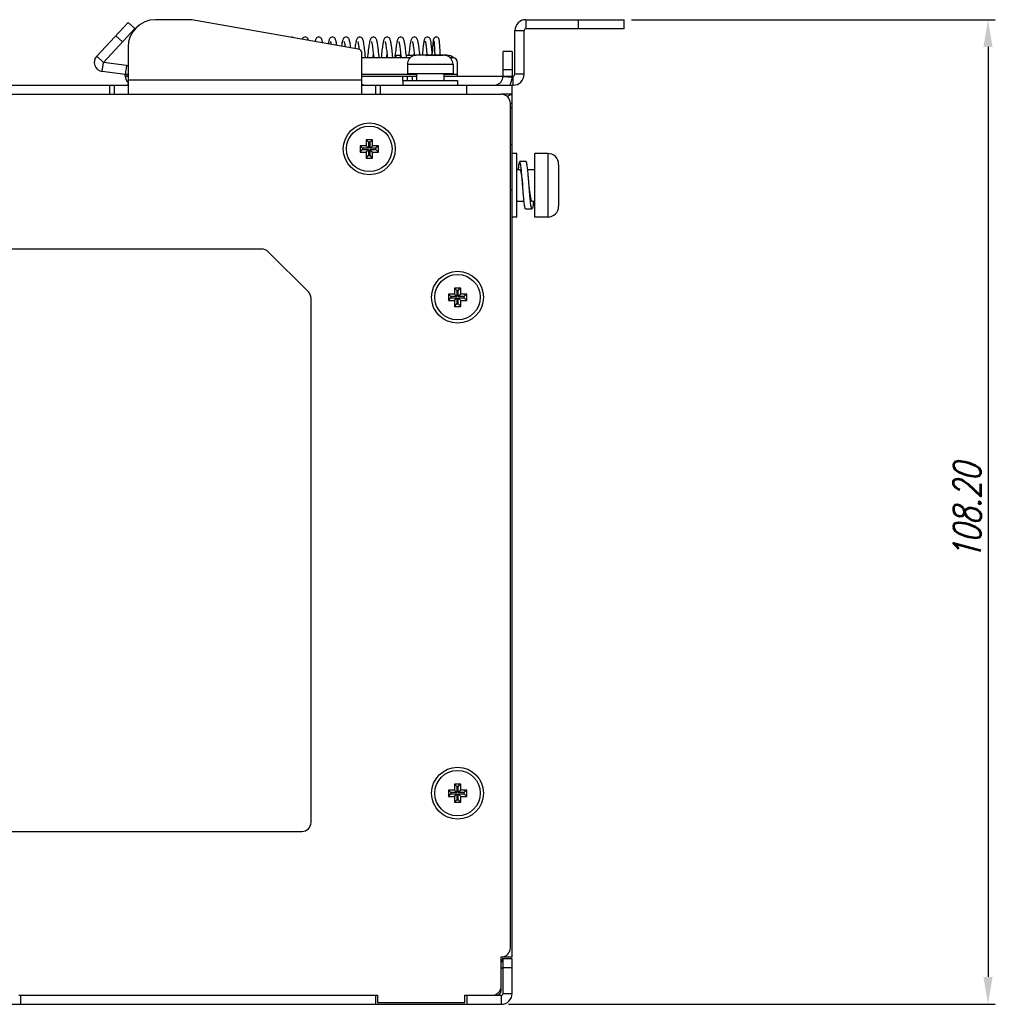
# Model space of a CAD drawing. Extents: x 758 to 1649, y -76 to 554.
# Tile 9 of 20: x 1166 to 1273, y 298 to 406. Entities that reach past the tile are written whole.
import ezdxf

# ---------------------------------------------------------------- set-up
doc = ezdxf.new("R2010")
doc.units = 0
doc.header["$LTSCALE"] = 2
doc.header["$MEASUREMENT"] = 0
doc.header["$PDMODE"] = 3
doc.layers.get('Defpoints').update_dxf_attribs({"linetype": 'CONTINUOUS'})
for name, color, linetype in [('3100320300-SDXF_CONTINUO66', 7, 'CONTINUOUS'), ('3105460500_DXF_CONTINUOU60', 7, 'CONTINUOUS'), ('3991140100_PDXF_CONTINUO48', 7, 'CONTINUOUS'), ('3991140200_BDXF_CONTINUO51', 7, 'CONTINUOUS'), ('3991140300_CDXF_CONTINUO47', 7, 'CONTINUOUS'), ('BACK_PLATE_2DXF_CONTINUO65', 7, 'CONTINUOUS'), ('FORM', 7, 'CONTINUOUS'), ('SCREW_M4_DXF_CONTINUOUS_54', 7, 'CONTINUOUS'), ('SNAP_DXF_CONTINUOUS_LINE', 7, 'CONTINUOUS'), ('SPRING_DXF_CONTINUOUS_LINE', 7, 'CONTINUOUS')]:
    doc.layers.add(name, color=color, linetype=linetype)
doc.styles.get("Standard").update_dxf_attribs({"font": 'txt.shx', "width": 0.75, "oblique": 15})
doc.dimstyles.get("Standard").update_dxf_attribs({"dimtxt": 0.18, "dimasz": 0.18, "dimexe": 0.18, "dimexo": 0.0625, "dimgap": 0.09, "dimtad": 0, "dimtih": 1, "dimtoh": 1, "dimdec": 4, "dimzin": 0, "dimdsep": 46, "dimtxsty": 'Standard', "dimcen": 0.09, "dimadec": 0, "dimazin": 0, "dimtfac": 1, "dimtdec": 4, "dimtofl": 0, "dimtmove": 0, "dimatfit": 3, "dimfxl": 0, "dimtolj": 1, "dimtzin": 0, "dimarcsym": 0})

# ---------------------------------------------------------------- blocks, each defined once
blk = doc.blocks.new('*D4')
at = {"layer": 'Defpoints', "color": 0}
for p in [(1232.16, 406.45), (1218.66, 298.25), (1272.13, 298.25)]:
    blk.add_point(p, dxfattribs=at)
at = {"layer": 'FORM', "color": 0, "lineweight": -2}
for p, q in [((1232.96, 406.45), (1272.93, 406.45)), ((1272.13, 403.45), (1272.13, 301.25)), ((1219.46, 298.25), (1272.93, 298.25))]:
    blk.add_line(p, q, dxfattribs=at)
at = {"layer": 'FORM', "color": 0}
for points in [[(1271.63, 403.45), (1272.63, 403.45), (1272.13, 406.45)], [(1271.63, 301.25), (1272.63, 301.25), (1272.13, 298.25)]]:
    blk.add_solid(points, dxfattribs=at)
at = {"layer": 'FORM', "color": 0, "insert": (1269.83, 352.35), "char_height": 3, "attachment_point": 5, "rotation": 90}
blk.add_mtext('\\A1;108.20', dxfattribs=at)

msp = doc.modelspace()

# ---------------------------------------------------------------- linework, layer by layer
at = {"layer": '3100320300-SDXF_CONTINUO66', "color": 7, "linetype": 'Continuous'}
for p, q in [((1209.276, 402.535), (1209.253, 402.532)), ((1209.276, 402.535), (1209.276, 402.535)), ((1210.37, 402.548), (1209.444, 402.548)), ((1210.37, 402.548), (1209.444, 402.548)), ((1210.485, 402.503), (1210.46, 402.506)), ((1210.654, 402.505), (1210.55, 402.501)), ((1210.96, 402.508), (1210.861, 402.509)), ((1211.157, 402.501), (1211.069, 402.505)), ((1212.279, 402.548), (1211.352, 402.548)), ((1211.352, 402.548), (1212.279, 402.548)), ((1212.447, 402.535), (1212.447, 402.535)), ((1212.557, 402.515), (1212.53, 402.52)), ((1212.591, 402.507), (1212.553, 402.516)), ((1212.603, 402.505), (1212.589, 402.508)), ((1212.613, 402.503), (1212.602, 402.505)), ((1208.361, 401.548), (1208.361, 400.548)), ((1208.361, 401.548), (1213.361, 401.548)), ((1209.067, 402.496), (1209.067, 402.503)), ((1210.515, 402.501), (1210.484, 402.503)), ((1210.55, 402.501), (1210.515, 402.501)), ((1210.566, 402.501), (1210.55, 402.501)), ((1210.565, 402.496), (1210.566, 402.501)), ((1211.157, 402.496), (1211.157, 402.501)), ((1211.175, 402.501), (1211.157, 402.501)), ((1211.21, 402.501), (1211.174, 402.501)), ((1211.241, 402.503), (1211.21, 402.501)), ((1212.625, 402.501), (1212.626, 402.5)), ((1212.655, 402.496), (1212.655, 402.503)), ((1213.361, 401.548), (1213.361, 400.548)), ((1208.361, 400.548), (1213.361, 400.548)), ((1209.361, 400.548), (1209.361, 399.748)), ((1212.361, 400.548), (1212.361, 399.748)), ((1207.861, 399.748), (1207.861, 399.248)), ((1207.861, 399.748), (1213.861, 399.748)), ((1213.861, 399.748), (1213.861, 399.248))]:
    msp.add_line(p, q, dxfattribs=at)
for points in [[(1209.131, 402.507), (1209.117, 402.504), (1209.106, 402.502), (1209.099, 402.501), (1209.097, 402.5)], [(1209.276, 402.535), (1209.245, 402.53), (1209.218, 402.525), (1209.193, 402.52), (1209.17, 402.515), (1209.131, 402.507)], [(1209.444, 402.548), (1209.394, 402.547), (1209.326, 402.542), (1209.276, 402.535)], [(1210.46, 402.506), (1210.442, 402.51), (1210.432, 402.513), (1210.43, 402.514)], [(1210.861, 402.509), (1210.764, 402.508), (1210.654, 402.505)], [(1211.157, 402.501), (1211.07, 402.505), (1210.959, 402.508)], [(1211.282, 402.511), (1211.265, 402.507), (1211.241, 402.503)], [(1211.291, 402.513), (1211.293, 402.514), (1211.292, 402.513), (1211.282, 402.511)], [(1212.447, 402.535), (1212.398, 402.542), (1212.33, 402.547), (1212.279, 402.548)], [(1212.538, 402.519), (1212.517, 402.523), (1212.495, 402.527), (1212.472, 402.531), (1212.447, 402.535)], [(1212.53, 402.52), (1212.505, 402.525), (1212.477, 402.53), (1212.475, 402.531)], [(1212.626, 402.5), (1212.621, 402.501), (1212.613, 402.503)]]:
    msp.add_lwpolyline(points, dxfattribs=at)
for centre, radius, start, end in [((1209.097, 402.409), 0.1, 76.61004, 107.09561), ((1209.443, 401.464), 1.085, 96.04289, 98.8682), ((1209.444, 401.46), 1.088, 92.82135, 96.04374), ((1209.444, 401.454), 1.094, 89.99936, 92.82284), ((1210.37, 402.448), 0.1, 38.04501, 90), ((1210.492, 402.798), 0.3, 257.2836, 257.73058), ((1210.857, 397.025), 5.479, 89.95742, 93.05486), ((1210.865, 397.027), 5.477, 86.94466, 90.04308), ((1211.352, 402.448), 0.1, 90, 141.93663), ((1211.35, 402.436), 0.099, 127.28441, 130.57327), ((1211.351, 402.435), 0.101, 87.10657, 127.23926), ((1212.279, 401.454), 1.094, 87.13514, 90.00066), ((1212.279, 401.458), 1.09, 83.91746, 87.13428), ((1212.279, 401.464), 1.085, 81.13178, 83.91604), ((1212.626, 402.409), 0.1, 72.90439, 103.39074), ((1209.361, 401.548), 1, 107.26001, 180), ((1209.099, 402.401), 0.101, 91.22681, 108.27391), ((1209.099, 402.402), 0.0992, 88.82496, 91.21728), ((1212.624, 402.402), 0.0992, 89.45866, 91.18352), ((1212.624, 402.401), 0.101, 71.72235, 89.4422), ((1212.361, 401.548), 1, 0, 72.73999)]:
    msp.add_arc(centre, radius, start, end, dxfattribs=at)
for points, start_tangent, end_tangent in [([(1209.276, 402.535), (1209.227, 402.527), (1209.182, 402.518), (1209.142, 402.509), (1209.11, 402.502)], (-0.9880643, -0.1540422), (-0.9767073, -0.214576)), ([(1210.426, 402.505), (1210.394, 402.515), (1210.373, 402.525), (1210.367, 402.535)], (-0.9754687, 0.2201383), (0.0833735, 0.9965184)), ([(1210.367, 402.535), (1210.368, 402.543), (1210.369, 402.547), (1210.37, 402.548)], (0.0814027, 0.9966813), (1, 0.0000114)), ([(1210.367, 402.535), (1210.404, 402.53), (1210.437, 402.511)], (0.9987736, 0.0495097), (0.7595162, -0.6504883)), ([(1210.565, 402.496), (1210.515, 402.496), (1210.467, 402.499), (1210.428, 402.505)], (-0.9985213, -0.0543627), (-0.9771563, 0.212522)), ([(1211.356, 402.535), (1211.351, 402.527), (1211.336, 402.518), (1211.312, 402.509), (1211.28, 402.502)], (0.0818593, -0.9966439), (-0.9859773, -0.1668793)), ([(1211.352, 402.548), (1211.354, 402.547), (1211.355, 402.543), (1211.356, 402.535)], (1, -0.0000121), (0.0814024, -0.9966813)), ([(1212.624, 402.5), (1212.598, 402.505), (1212.555, 402.515), (1212.504, 402.525), (1212.447, 402.535)], (-0.9831917, 0.1825765), (-0.9880885, 0.1538866)), ([(1209.11, 402.502), (1209.087, 402.497), (1209.072, 402.495), (1209.067, 402.496)], (-0.9767073, -0.214576), (-0.0080798, 0.9999674)), ([(1211.28, 402.502), (1211.242, 402.497), (1211.201, 402.495), (1211.157, 402.496)], (-0.9859773, -0.1668793), (-0.9985208, 0.0543708)), ([(1212.655, 402.496), (1212.649, 402.496), (1212.629, 402.499), (1212.624, 402.5)], (-0.0079163, -0.9999687), (-0.9831917, 0.1825765))]:
    msp.add_spline(points, degree=3, dxfattribs=dict(at, start_tangent=start_tangent, end_tangent=end_tangent))
at = {"layer": '3105460500_DXF_CONTINUOU60', "color": 7, "linetype": 'Continuous'}
for p, q in [((1204.511, 393.248), (1203.811, 393.248)), ((1203.811, 393.248), (1203.811, 392.598)), ((1203.811, 393.248), (1204.079, 392.98)), ((1204.243, 392.98), (1204.079, 392.98)), ((1204.079, 392.98), (1204.079, 392.33)), ((1204.511, 393.248), (1204.243, 392.98)), ((1204.243, 392.33), (1204.243, 392.98)), ((1204.511, 392.598), (1204.511, 393.248)), ((1203.811, 392.598), (1203.161, 392.598)), ((1203.161, 392.598), (1203.161, 391.898)), ((1203.161, 392.598), (1203.429, 392.33)), ((1203.161, 391.898), (1203.429, 392.166)), ((1203.161, 391.898), (1203.811, 391.898)), ((1204.079, 392.33), (1203.429, 392.33)), ((1203.429, 392.33), (1203.429, 392.166)), ((1203.429, 392.166), (1204.079, 392.166)), ((1203.811, 392.598), (1204.079, 392.33)), ((1203.811, 391.898), (1204.079, 392.166)), ((1203.811, 391.898), (1203.811, 391.248)), ((1204.079, 392.166), (1204.079, 391.516)), ((1204.511, 392.598), (1204.243, 392.33)), ((1204.893, 392.33), (1204.243, 392.33)), ((1204.243, 392.166), (1204.893, 392.166)), ((1204.243, 391.516), (1204.243, 392.166)), ((1204.511, 391.898), (1204.243, 392.166)), ((1205.161, 392.598), (1204.511, 392.598)), ((1204.511, 391.898), (1205.161, 391.898)), ((1204.511, 391.248), (1204.511, 391.898)), ((1205.161, 392.598), (1204.893, 392.33)), ((1204.893, 392.166), (1204.893, 392.33)), ((1205.161, 391.898), (1204.893, 392.166)), ((1205.161, 391.898), (1205.161, 392.598)), ((1203.811, 391.248), (1204.079, 391.516)), ((1203.811, 391.248), (1204.511, 391.248)), ((1204.079, 391.516), (1204.243, 391.516)), ((1204.511, 391.248), (1204.243, 391.516)), ((1214.211, 376.948), (1213.511, 376.948)), ((1213.511, 376.948), (1213.511, 376.298)), ((1213.511, 376.948), (1213.779, 376.68)), ((1213.943, 376.68), (1213.779, 376.68)), ((1213.779, 376.68), (1213.779, 376.03)), ((1214.211, 376.948), (1213.943, 376.68)), ((1213.943, 376.03), (1213.943, 376.68)), ((1214.211, 376.298), (1214.211, 376.948)), ((1213.511, 376.298), (1212.861, 376.298)), ((1212.861, 376.298), (1212.861, 375.598)), ((1212.861, 376.298), (1213.129, 376.03)), ((1212.861, 375.598), (1213.129, 375.866)), ((1212.861, 375.598), (1213.511, 375.598)), ((1213.779, 376.03), (1213.129, 376.03)), ((1213.129, 376.03), (1213.129, 375.866)), ((1213.129, 375.866), (1213.779, 375.866)), ((1213.511, 376.298), (1213.779, 376.03)), ((1213.511, 375.598), (1213.779, 375.866)), ((1213.511, 375.598), (1213.511, 374.948)), ((1213.779, 375.866), (1213.779, 375.216)), ((1214.211, 376.298), (1213.943, 376.03)), ((1214.593, 376.03), (1213.943, 376.03)), ((1213.943, 375.866), (1214.593, 375.866)), ((1213.943, 375.216), (1213.943, 375.866)), ((1214.211, 375.598), (1213.943, 375.866)), ((1214.861, 376.298), (1214.211, 376.298)), ((1214.211, 375.598), (1214.861, 375.598)), ((1214.211, 374.948), (1214.211, 375.598)), ((1214.861, 376.298), (1214.593, 376.03)), ((1214.593, 375.866), (1214.593, 376.03)), ((1214.861, 375.598), (1214.593, 375.866)), ((1214.861, 375.598), (1214.861, 376.298)), ((1213.511, 374.948), (1213.779, 375.216)), ((1213.511, 374.948), (1214.211, 374.948)), ((1213.779, 375.216), (1213.943, 375.216)), ((1214.211, 374.948), (1213.943, 375.216)), ((1214.211, 322.448), (1213.511, 322.448)), ((1213.511, 322.448), (1213.779, 322.18)), ((1213.511, 322.448), (1213.511, 321.798)), ((1214.211, 322.448), (1213.943, 322.18)), ((1214.211, 321.798), (1214.211, 322.448)), ((1213.511, 321.798), (1212.861, 321.798)), ((1212.861, 321.798), (1213.129, 321.53)), ((1212.861, 321.798), (1212.861, 321.098)), ((1212.861, 321.098), (1213.129, 321.366)), ((1213.779, 321.53), (1213.129, 321.53)), ((1213.129, 321.53), (1213.129, 321.366)), ((1213.129, 321.366), (1213.779, 321.366)), ((1213.511, 321.798), (1213.779, 321.53)), ((1213.511, 321.098), (1213.779, 321.366)), ((1213.943, 322.18), (1213.779, 322.18)), ((1213.779, 322.18), (1213.779, 321.53)), ((1213.779, 321.366), (1213.779, 320.716)), ((1213.943, 321.53), (1213.943, 322.18)), ((1214.211, 321.798), (1213.943, 321.53)), ((1214.593, 321.53), (1213.943, 321.53)), ((1213.943, 321.366), (1214.593, 321.366)), ((1214.211, 321.098), (1213.943, 321.366)), ((1213.943, 320.716), (1213.943, 321.366)), ((1214.861, 321.798), (1214.211, 321.798)), ((1214.861, 321.798), (1214.593, 321.53)), ((1214.593, 321.366), (1214.593, 321.53)), ((1214.861, 321.098), (1214.593, 321.366)), ((1214.861, 321.098), (1214.861, 321.798)), ((1212.861, 321.098), (1213.511, 321.098)), ((1213.511, 321.098), (1213.511, 320.448)), ((1213.511, 320.448), (1213.779, 320.716)), ((1213.511, 320.448), (1214.211, 320.448)), ((1213.779, 320.716), (1213.943, 320.716)), ((1214.211, 320.448), (1213.943, 320.716)), ((1214.211, 321.098), (1214.861, 321.098)), ((1214.211, 320.448), (1214.211, 321.098))]:
    msp.add_line(p, q, dxfattribs=at)
for centre in [(1204.161, 392.248), (1213.861, 375.948), (1213.861, 321.448)]:
    msp.add_circle(centre, 2.5, dxfattribs=at)
at = {"layer": '3991140100_PDXF_CONTINUO48', "color": 7, "linetype": 'Continuous'}
for p, q in [((1218.787, 303.248), (1218.661, 302.935)), ((1218.833, 303.236), (1218.787, 303.248)), ((1218.861, 303.244), (1218.82, 303.244)), ((1219.861, 303.248), (1218.861, 303.248)), ((1219.861, 299.448), (1219.861, 303.248)), ((1219.861, 302.248), (1218.861, 302.248)), ((1165.861, 299.248), (1165.861, 298.248)), ((1204.861, 299.248), (1204.861, 298.248)), ((1214.861, 299.248), (1214.861, 298.248)), ((1218.661, 299.248), (1218.661, 298.248)), ((1218.861, 299.448), (1219.861, 299.448)), ((1103.061, 298.248), (1218.661, 298.248))]:
    msp.add_line(p, q, dxfattribs=at)
at = {"layer": '3991140100_PDXF_CONTINUO48', "color": 3, "linetype": 'Continuous'}
for p, q in [((1218.847, 303.219), (1218.661, 302.833)), ((1218.861, 299.448), (1218.861, 303.248)), ((1165.861, 299.248), (1204.861, 299.248)), ((1214.861, 299.248), (1218.661, 299.248))]:
    msp.add_line(p, q, dxfattribs=at)
for centre, radius, start, end in [((1218.861, 303.434), 1.2, 260.39736, 261.78679), ((1218.661, 302.048), 0.2, 27.33319, 81.78679), ((1218.661, 299.448), 0.2, 270, 0)]:
    msp.add_arc(centre, radius, start, end, dxfattribs=at)
at = {"layer": '3991140100_PDXF_CONTINUO48', "color": 7, "linetype": 'Continuous'}
msp.add_arc((1218.661, 299.448), 1.2, 270, 0, dxfattribs=at)
at = {"layer": '3991140200_BDXF_CONTINUO51', "color": 7, "linetype": 'Continuous'}
for p, q in [((1219.861, 398.248), (1218.661, 398.248)), ((1219.861, 303.448), (1219.861, 398.248)), ((1219.861, 397.248), (1219.661, 397.248)), ((1219.861, 396.748), (1219.661, 396.748)), ((1219.661, 392.748), (1219.861, 392.748)), ((1219.661, 387.748), (1219.861, 387.748)), ((1218.661, 303.448), (1219.861, 303.448))]:
    msp.add_line(p, q, dxfattribs=at)
at = {"layer": '3991140200_BDXF_CONTINUO51', "color": 3, "linetype": 'Continuous'}
msp.add_line((1218.661, 299.748), (1218.661, 300.248), dxfattribs=at)
at = {"layer": '3991140200_BDXF_CONTINUO51', "color": 7, "linetype": 'Continuous'}
msp.add_arc((1219.361, 305.448), 2, 258.34274, 270, dxfattribs=at)
at = {"layer": '3991140200_BDXF_CONTINUO51', "color": 3, "linetype": 'Continuous'}
msp.add_arc((1218.161, 299.748), 0.5, 270, 0, dxfattribs=at)
at = {"layer": '3991140200_BDXF_CONTINUO51', "color": 7, "linetype": 'Continuous', "start_tangent": (0.7069499, 0.7072636), "end_tangent": (1, 0)}
msp.add_spline([(1219.333, 397.973), (1219.411, 398.046), (1219.561, 398.157), (1219.711, 398.225), (1219.861, 398.248)], degree=3, dxfattribs=at)
at = {"layer": '3991140300_CDXF_CONTINUO47', "color": 3, "linetype": 'Continuous'}
for p, q in [((1101.861, 398.248), (1218.661, 398.248)), ((1219.661, 304.448), (1219.661, 397.248)), ((1192.347, 381.248), (1124.761, 381.248)), ((1193.054, 380.955), (1197.468, 376.541)), ((1197.761, 318.248), (1197.761, 375.834)), ((1124.761, 317.248), (1196.761, 317.248)), ((1218.661, 300.248), (1218.661, 303.448)), ((1165.661, 299.248), (1205.061, 299.248)), ((1205.061, 299.248), (1205.061, 298.448)), ((1214.661, 299.248), (1217.661, 299.248)), ((1214.661, 298.448), (1214.661, 299.248)), ((1205.061, 298.448), (1214.661, 298.448))]:
    msp.add_line(p, q, dxfattribs=at)
for centre in [(1204.161, 392.248), (1213.861, 375.948), (1213.861, 321.448)]:
    msp.add_circle(centre, 2.85, dxfattribs=at)
for centre, start, end in [((1218.661, 397.248), 0, 90), ((1192.347, 380.248), 45, 90), ((1196.761, 375.834), 0, 45), ((1196.761, 318.248), 270, 0), ((1218.661, 304.448), 270, 0), ((1217.661, 300.248), 270, 0)]:
    msp.add_arc(centre, 1, start, end, dxfattribs=at)
at = {"layer": 'BACK_PLATE_2DXF_CONTINUO65', "color": 7, "linetype": 'Continuous'}
for p, q in [((1184.661, 406.448), (1180.661, 406.448)), ((1202.948, 403.224), (1184.661, 406.448)), ((1177.661, 403.448), (1177.661, 398.248)), ((1203.361, 398.248), (1203.361, 402.731)), ((1207.061, 402.548), (1207.061, 402.248)), ((1207.561, 402.548), (1207.561, 402.248)), ((1212.661, 402.548), (1212.661, 402.504)), ((1219.861, 402.948), (1218.861, 402.948)), ((1219.861, 402.948), (1219.861, 400.248)), ((1219.861, 400.948), (1218.861, 400.948)), ((1177.661, 399.848), (1203.361, 399.848)), ((1218.86, 400.195), (1219.858, 400.141)), ((1218.861, 400.248), (1219.861, 400.248)), ((1175.661, 398.248), (1175.661, 399.248)), ((1176.161, 398.248), (1176.161, 399.248)), ((1204.861, 399.248), (1204.861, 398.248)), ((1205.361, 399.248), (1205.361, 398.248)), ((1214.861, 398.248), (1214.861, 399.248)), ((1219.861, 398.248), (1219.861, 399.248))]:
    msp.add_line(p, q, dxfattribs=at)
at = {"layer": 'BACK_PLATE_2DXF_CONTINUO65', "color": 3, "linetype": 'Continuous'}
for p, q in [((1207.061, 402.548), (1207.622, 402.548)), ((1208.225, 402.548), (1209.122, 402.548)), ((1211.352, 402.548), (1210.37, 402.548)), ((1212.661, 402.548), (1212.279, 402.548)), ((1218.861, 400.248), (1218.861, 402.948)), ((1142.161, 399.248), (1177.661, 399.248)), ((1203.361, 399.248), (1219.861, 399.248))]:
    msp.add_line(p, q, dxfattribs=at)
at = {"layer": 'BACK_PLATE_2DXF_CONTINUO65', "color": 7, "linetype": 'Continuous'}
for centre, radius, start, end in [((1180.661, 403.448), 3, 90, 180), ((1202.861, 402.731), 0.5, 0, 80), ((1217.861, 400.248), 2, 329.8017, 0)]:
    msp.add_arc(centre, radius, start, end, dxfattribs=at)
at = {"layer": 'BACK_PLATE_2DXF_CONTINUO65', "color": 3, "linetype": 'Continuous'}
for centre, radius, start, end in [((1212.661, 401.348), 1.2, 48.24971, 90), ((1217.861, 400.248), 1, 280.86539, 0)]:
    msp.add_arc(centre, radius, start, end, dxfattribs=at)
for points, start_tangent, end_tangent in [([(1177.494, 399.253), (1177.586, 399.273), (1177.643, 399.312)], (0.9950335, 0.0995409), (0.5971211, 0.8021511)), ([(1203.529, 399.253), (1203.436, 399.273), (1203.38, 399.312)], (-0.9950335, 0.0995409), (-0.5971211, 0.8021511))]:
    msp.add_spline(points, degree=3, dxfattribs=dict(at, start_tangent=start_tangent, end_tangent=end_tangent))
at = {"layer": 'SCREW_M4_DXF_CONTINUOUS_54', "color": 7, "linetype": 'Continuous'}
for p, q in [((1220.361, 391.748), (1219.861, 391.748)), ((1220.361, 384.748), (1220.361, 391.748)), ((1223.761, 391.748), (1222.361, 391.748)), ((1222.361, 384.748), (1222.361, 391.748)), ((1223.761, 391.748), (1223.761, 384.748)), ((1221.386, 390.848), (1220.686, 390.848)), ((1220.361, 389.998), (1220.686, 389.998)), ((1221.558, 389.998), (1222.361, 389.998)), ((1224.961, 390.548), (1224.961, 385.948)), ((1220.361, 386.498), (1221.165, 386.498)), ((1222.036, 386.498), (1222.361, 386.498)), ((1221.336, 385.648), (1222.036, 385.648)), ((1220.361, 384.748), (1219.861, 384.748)), ((1223.761, 384.748), (1222.361, 384.748))]:
    msp.add_line(p, q, dxfattribs=at)
for centre, start, end in [((1223.761, 390.548), 360, 90), ((1223.761, 385.948), 270, 0)]:
    msp.add_arc(centre, 1.2, start, end, dxfattribs=at)
for points, start_tangent, end_tangent in [([(1220.686, 390.848), (1220.654, 390.816), (1220.621, 390.721), (1220.589, 390.565), (1220.556, 390.352), (1220.524, 390.087), (1220.514, 389.998)], (-1, 0), (-0.1072644, -0.9942305)), ([(1221.011, 388.248), (1220.979, 388.655), (1220.946, 389.052), (1220.914, 389.429), (1220.881, 389.777), (1220.849, 390.087), (1220.816, 390.352), (1220.784, 390.565), (1220.751, 390.721), (1220.719, 390.816), (1220.686, 390.848)], (-0.0793207, 0.9968492), (-1, 0)), ([(1221.711, 388.248), (1221.679, 388.655), (1221.646, 389.052), (1221.614, 389.429), (1221.581, 389.777), (1221.549, 390.087), (1221.516, 390.352), (1221.484, 390.565), (1221.451, 390.721), (1221.419, 390.816), (1221.386, 390.848)], (-0.0793207, 0.9968492), (-1, 0)), ([(1220.686, 389.998), (1220.687, 389.998), (1220.724, 389.97), (1220.76, 389.89), (1220.795, 389.761), (1220.832, 389.585), (1220.868, 389.368), (1220.904, 389.12), (1220.939, 388.845), (1220.975, 388.551), (1221.011, 388.248)], (0.9993486, 0.0360898), (0.1174116, -0.9930833)), ([(1221.336, 385.648), (1221.304, 385.68), (1221.271, 385.776), (1221.239, 385.932), (1221.206, 386.145), (1221.174, 386.41), (1221.141, 386.72), (1221.109, 387.068), (1221.076, 387.445), (1221.044, 387.842), (1221.011, 388.248)], (-1, 0), (-0.0793207, 0.9968492)), ([(1222.036, 385.648), (1222.004, 385.68), (1221.971, 385.776), (1221.939, 385.932), (1221.906, 386.145), (1221.874, 386.41), (1221.841, 386.72), (1221.809, 387.068), (1221.776, 387.445), (1221.744, 387.842), (1221.711, 388.248)], (-1, 0), (-0.0793207, 0.9968492)), ([(1222.036, 386.498), (1222.035, 386.498), (1221.999, 386.527), (1221.963, 386.607), (1221.927, 386.736), (1221.891, 386.912), (1221.855, 387.128), (1221.819, 387.377), (1221.783, 387.652), (1221.747, 387.946), (1221.711, 388.248)], (-0.9993732, -0.0353994), (-0.1174116, 0.9930833)), ([(1222.209, 386.498), (1222.199, 386.41), (1222.166, 386.145), (1222.134, 385.932), (1222.101, 385.776), (1222.069, 385.68), (1222.036, 385.648)], (-0.1072644, -0.9942305), (-1, 0))]:
    msp.add_spline(points, degree=3, dxfattribs=dict(at, start_tangent=start_tangent, end_tangent=end_tangent))
at = {"layer": 'SNAP_DXF_CONTINUOUS_LINE', "color": 7, "linetype": 'Continuous'}
for p, q in [((1174.225, 402.439), (1177.689, 406.153)), ((1178.42, 405.471), (1177.689, 406.153)), ((1221.361, 406.448), (1221.361, 405.448)), ((1227.161, 405.448), (1227.161, 406.448)), ((1232.161, 405.448), (1232.161, 406.448)), ((1177.056, 404.009), (1176.325, 404.691)), ((1220.161, 405.248), (1221.161, 405.248)), ((1221.161, 400.448), (1221.161, 405.248)), ((1232.161, 405.448), (1221.361, 405.448)), ((1174.225, 402.439), (1174.956, 401.757)), ((1174.817, 400.766), (1174.956, 401.757)), ((1177.361, 400.409), (1174.817, 400.766)), ((1177.501, 401.399), (1177.361, 400.409)), ((1177.361, 400.248), (1177.361, 400.409)), ((1177.661, 400.409), (1177.361, 400.409)), ((1221.161, 400.448), (1220.161, 400.448)), ((1177.361, 400.268), (1177.661, 400.268)), ((1177.361, 400.248), (1177.661, 400.248)), ((1207.861, 399.748), (1207.861, 400.248)), ((1208.361, 399.748), (1208.361, 400.248)), ((1208.861, 400.248), (1208.861, 399.748)), ((1219.961, 399.248), (1219.961, 400.248)), ((1219.961, 399.248), (1219.861, 399.248))]:
    msp.add_line(p, q, dxfattribs=at)
at = {"layer": 'SNAP_DXF_CONTINUOUS_LINE', "color": 3, "linetype": 'Continuous'}
for p, q in [((1221.361, 406.448), (1232.161, 406.448)), ((1178.42, 405.471), (1174.956, 401.757)), ((1220.161, 400.448), (1220.161, 405.248)), ((1177.501, 401.399), (1174.956, 401.757)), ((1208.653, 402.248), (1203.361, 402.248)), ((1213.361, 402.248), (1213.07, 402.248)), ((1213.861, 400.248), (1213.861, 401.748)), ((1203.361, 400.448), (1209.361, 400.448)), ((1212.361, 400.448), (1213.861, 400.448)), ((1203.361, 400.248), (1209.361, 400.248)), ((1212.361, 400.248), (1218.861, 400.248)), ((1219.861, 400.248), (1219.961, 400.248))]:
    msp.add_line(p, q, dxfattribs=at)
for centre, radius, start, end in [((1221.361, 405.248), 1.2, 90, 180), ((1213.361, 401.748), 0.5, 0, 90), ((1177.361, 400.409), 1, 72.40969, 82), ((1219.961, 400.448), 0.2, 270, 0)]:
    msp.add_arc(centre, radius, start, end, dxfattribs=at)
at = {"layer": 'SNAP_DXF_CONTINUOUS_LINE', "color": 7, "linetype": 'Continuous'}
for centre, radius, start, end in [((1221.361, 405.248), 0.2, 90, 180), ((1174.956, 401.757), 1, 137, 262), ((1219.961, 400.448), 1.2, 270, 0), ((1178.361, 400.248), 1, 180, 225)]:
    msp.add_arc(centre, radius, start, end, dxfattribs=at)
at = {"layer": 'SPRING_DXF_CONTINUOUS_LINE', "color": 7, "linetype": 'Continuous'}
for p, q in [((1203.032, 403.313), (1203.048, 403.187)), ((1203.757, 402.248), (1203.722, 402.579)), ((1204.586, 402.41), (1204.611, 402.642)), ((1204.62, 402.56), (1204.653, 402.248)), ((1206.087, 402.415), (1206.111, 402.642)), ((1206.757, 402.248), (1206.725, 402.545)), ((1207.601, 402.548), (1207.611, 402.642)), ((1207.602, 402.727), (1207.624, 402.529)), ((1207.624, 402.529), (1207.653, 402.248)), ((1209.101, 402.739), (1209.126, 402.506)), ((1209.101, 402.548), (1209.111, 402.643)), ((1210.472, 402.788), (1210.492, 402.548)), ((1211.33, 403.2), (1211.342, 402.958)), ((1211.342, 402.958), (1211.355, 402.693)), ((1211.355, 402.693), (1211.361, 402.548)), ((1211.961, 402.548), (1211.946, 402.882)), ((1204.569, 402.248), (1204.586, 402.41)), ((1206.069, 402.248), (1206.087, 402.415)), ((1206.987, 402.452), (1206.966, 402.248))]:
    msp.add_line(p, q, dxfattribs=at)
for points in [[(1195.801, 404.484), (1195.779, 404.502), (1195.681, 404.541), (1195.611, 404.548)], [(1197.111, 404.548), (1197.047, 404.542), (1196.946, 404.503), (1196.869, 404.442), (1196.817, 404.375), (1196.783, 404.311)], [(1197.484, 404.187), (1197.464, 404.249), (1197.437, 404.317), (1197.402, 404.381), (1197.352, 404.444), (1197.278, 404.502), (1197.181, 404.54), (1197.111, 404.548)], [(1198.611, 404.548), (1198.545, 404.541), (1198.446, 404.503), (1198.37, 404.444), (1198.32, 404.38), (1198.286, 404.317), (1198.26, 404.252), (1198.237, 404.183), (1198.217, 404.106), (1198.206, 404.06)], [(1198.394, 404.063), (1198.393, 404.064), (1198.397, 404.056), (1198.406, 404.03), (1198.407, 404.025)], [(1199.047, 403.912), (1199.044, 403.93), (1199.025, 404.026), (1199.005, 404.111), (1198.985, 404.186), (1198.962, 404.254), (1198.936, 404.318), (1198.902, 404.381), (1198.852, 404.444), (1198.778, 404.502), (1198.68, 404.541), (1198.611, 404.548)], [(1200.112, 404.548), (1200.048, 404.542), (1199.953, 404.507), (1199.879, 404.452), (1199.829, 404.393), (1199.794, 404.334), (1199.768, 404.275), (1199.746, 404.212), (1199.726, 404.143), (1199.707, 404.067), (1199.689, 403.982), (1199.671, 403.887), (1199.656, 403.804)], [(1199.894, 404.063), (1199.894, 404.064), (1199.897, 404.056), (1199.905, 404.032), (1199.917, 403.991), (1199.931, 403.936), (1199.946, 403.866), (1199.962, 403.782), (1199.967, 403.75)], [(1200.592, 403.639), (1200.572, 403.769), (1200.551, 403.892), (1200.53, 404), (1200.509, 404.094), (1200.488, 404.176), (1200.465, 404.248), (1200.438, 404.314), (1200.404, 404.378), (1200.354, 404.442), (1200.279, 404.502), (1200.18, 404.541), (1200.111, 404.548)], [(1201.612, 404.548), (1201.549, 404.542), (1201.449, 404.505), (1201.371, 404.445), (1201.319, 404.377), (1201.283, 404.31), (1201.255, 404.24), (1201.231, 404.162), (1201.208, 404.073), (1201.186, 403.97), (1201.164, 403.852), (1201.142, 403.718), (1201.12, 403.568), (1201.117, 403.547)], [(1201.394, 404.063), (1201.393, 404.064), (1201.397, 404.054), (1201.407, 404.026), (1201.419, 403.981), (1201.434, 403.921), (1201.449, 403.847), (1201.466, 403.759), (1201.483, 403.658), (1201.5, 403.544), (1201.51, 403.478)], [(1202.13, 403.368), (1202.111, 403.51), (1202.09, 403.658), (1202.069, 403.79), (1202.048, 403.907), (1202.028, 404.011), (1202.007, 404.103), (1201.986, 404.183), (1201.963, 404.254), (1201.936, 404.319), (1201.901, 404.382), (1201.852, 404.444), (1201.779, 404.502), (1201.681, 404.54), (1201.611, 404.548)], [(1203.111, 404.548), (1203.043, 404.541), (1202.944, 404.502), (1202.869, 404.443), (1202.82, 404.379), (1202.785, 404.315), (1202.759, 404.249), (1202.735, 404.177), (1202.714, 404.095), (1202.693, 404), (1202.672, 403.893), (1202.651, 403.771), (1202.629, 403.634), (1202.608, 403.481), (1202.586, 403.313), (1202.583, 403.288)], [(1202.894, 404.064), (1202.899, 404.049), (1202.911, 404.013), (1202.925, 403.958), (1202.941, 403.886), (1202.958, 403.799), (1202.976, 403.697), (1202.995, 403.582), (1203.013, 403.454), (1203.032, 403.313)], [(1203.722, 402.579), (1203.696, 402.813), (1203.672, 403.029), (1203.648, 403.227), (1203.625, 403.408), (1203.602, 403.573), (1203.58, 403.722), (1203.558, 403.855), (1203.536, 403.972), (1203.514, 404.074), (1203.491, 404.163), (1203.467, 404.24), (1203.44, 404.311), (1203.404, 404.378), (1203.352, 404.445), (1203.274, 404.504), (1203.176, 404.542), (1203.111, 404.548)], [(1204.611, 404.548), (1204.545, 404.541), (1204.446, 404.503), (1204.37, 404.443), (1204.319, 404.378), (1204.284, 404.314), (1204.258, 404.247), (1204.235, 404.175), (1204.213, 404.093), (1204.192, 403.999), (1204.171, 403.89), (1204.15, 403.767), (1204.128, 403.626), (1204.106, 403.466), (1204.082, 403.286), (1204.058, 403.086), (1204.033, 402.869), (1204.008, 402.641), (1203.982, 402.406), (1203.966, 402.248)], [(1204.395, 404.062), (1204.394, 404.063), (1204.397, 404.056), (1204.406, 404.029), (1204.418, 403.985), (1204.433, 403.923), (1204.45, 403.846), (1204.467, 403.752), (1204.485, 403.642), (1204.505, 403.515), (1204.525, 403.371), (1204.545, 403.212), (1204.563, 403.063)], [(1205.159, 403.134), (1205.144, 403.259), (1205.125, 403.404), (1205.107, 403.54), (1205.088, 403.666), (1205.07, 403.782), (1205.052, 403.887), (1205.034, 403.982), (1205.016, 404.067), (1204.997, 404.143), (1204.977, 404.211), (1204.955, 404.274), (1204.929, 404.333), (1204.894, 404.392), (1204.845, 404.451), (1204.772, 404.506), (1204.677, 404.541), (1204.611, 404.548)], [(1206.111, 404.548), (1206.045, 404.541), (1205.945, 404.503), (1205.87, 404.444), (1205.82, 404.38), (1205.786, 404.316), (1205.759, 404.252), (1205.737, 404.183), (1205.716, 404.106), (1205.697, 404.019), (1205.677, 403.922), (1205.658, 403.812), (1205.638, 403.691), (1205.618, 403.557), (1205.598, 403.412), (1205.578, 403.256), (1205.558, 403.089), (1205.538, 402.911), (1205.516, 402.721), (1205.494, 402.519), (1205.466, 402.248)], [(1205.894, 404.064), (1205.893, 404.064), (1205.897, 404.055), (1205.906, 404.029), (1205.918, 403.987), (1205.932, 403.931), (1205.947, 403.861), (1205.963, 403.776), (1205.98, 403.676), (1205.998, 403.562), (1206.016, 403.434), (1206.035, 403.294), (1206.054, 403.142), (1206.073, 402.979), (1206.094, 402.803), (1206.114, 402.615), (1206.136, 402.414), (1206.153, 402.248)], [(1206.725, 402.545), (1206.704, 402.744), (1206.683, 402.931), (1206.663, 403.106), (1206.643, 403.27), (1206.623, 403.423), (1206.603, 403.566), (1206.584, 403.698), (1206.564, 403.818), (1206.545, 403.926), (1206.525, 404.023), (1206.506, 404.109), (1206.485, 404.185), (1206.463, 404.253), (1206.437, 404.317), (1206.402, 404.38), (1206.352, 404.444), (1206.278, 404.502), (1206.18, 404.541), (1206.111, 404.548)], [(1207.612, 404.548), (1207.545, 404.541), (1207.447, 404.504), (1207.373, 404.446), (1207.322, 404.383), (1207.287, 404.319), (1207.259, 404.252), (1207.236, 404.178), (1207.214, 404.095), (1207.193, 404), (1207.171, 403.891), (1207.15, 403.768), (1207.129, 403.629), (1207.107, 403.472), (1207.084, 403.299), (1207.061, 403.109), (1207.037, 402.902), (1207.012, 402.682), (1206.987, 402.452)], [(1207.394, 404.063), (1207.393, 404.064), (1207.397, 404.055), (1207.407, 404.027), (1207.419, 403.981), (1207.434, 403.92), (1207.45, 403.843), (1207.467, 403.752), (1207.485, 403.646), (1207.503, 403.526), (1207.522, 403.392), (1207.541, 403.246), (1207.561, 403.086), (1207.581, 402.913), (1207.602, 402.727)], [(1208.257, 402.248), (1208.236, 402.444), (1208.213, 402.659), (1208.191, 402.859), (1208.17, 403.045), (1208.149, 403.217), (1208.129, 403.377), (1208.109, 403.525), (1208.089, 403.662), (1208.069, 403.789), (1208.049, 403.903), (1208.029, 404.006), (1208.009, 404.096), (1207.988, 404.176), (1207.965, 404.247), (1207.939, 404.313), (1207.904, 404.378), (1207.853, 404.443), (1207.777, 404.503), (1207.678, 404.541), (1207.611, 404.548)], [(1209.111, 404.548), (1209.044, 404.541), (1208.945, 404.503), (1208.871, 404.444), (1208.821, 404.381), (1208.786, 404.318), (1208.76, 404.252), (1208.737, 404.182), (1208.715, 404.101), (1208.695, 404.009), (1208.674, 403.905), (1208.653, 403.787), (1208.632, 403.654), (1208.611, 403.506), (1208.589, 403.342), (1208.567, 403.16), (1208.543, 402.962), (1208.519, 402.746), (1208.498, 402.548)], [(1208.894, 404.063), (1208.894, 404.064), (1208.896, 404.057), (1208.904, 404.035), (1208.915, 403.999), (1208.927, 403.95), (1208.941, 403.89), (1208.955, 403.819), (1208.969, 403.738), (1208.985, 403.646), (1209, 403.544), (1209.016, 403.433), (1209.032, 403.312), (1209.049, 403.181), (1209.066, 403.042), (1209.083, 402.895), (1209.101, 402.739)], [(1209.725, 402.548), (1209.702, 402.759), (1209.679, 402.966), (1209.656, 403.16), (1209.634, 403.338), (1209.612, 403.5), (1209.591, 403.648), (1209.57, 403.78), (1209.55, 403.899), (1209.53, 404.003), (1209.509, 404.095), (1209.488, 404.175), (1209.465, 404.247), (1209.438, 404.314), (1209.404, 404.378), (1209.355, 404.441), (1209.284, 404.499), (1209.188, 404.539), (1209.111, 404.548)], [(1210.546, 404.548), (1210.484, 404.542), (1210.39, 404.507), (1210.318, 404.452), (1210.27, 404.393), (1210.239, 404.337), (1210.217, 404.282), (1210.198, 404.225), (1210.182, 404.165), (1210.167, 404.097), (1210.152, 404.021), (1210.137, 403.936), (1210.122, 403.841), (1210.107, 403.735), (1210.092, 403.619), (1210.076, 403.493), (1210.06, 403.357), (1210.044, 403.209), (1210.027, 403.049), (1210.009, 402.876), (1209.991, 402.69), (1209.977, 402.548)], [(1210.312, 404.082), (1210.312, 404.083), (1210.311, 404.083), (1210.317, 404.065), (1210.325, 404.033), (1210.335, 403.989), (1210.346, 403.932), (1210.357, 403.864), (1210.369, 403.785), (1210.381, 403.695), (1210.394, 403.594), (1210.406, 403.483), (1210.419, 403.362), (1210.432, 403.232), (1210.446, 403.092), (1210.459, 402.944), (1210.472, 402.788)], [(1211.092, 402.548), (1211.084, 402.657), (1211.064, 402.887), (1211.046, 403.098), (1211.028, 403.288), (1211.011, 403.457), (1210.994, 403.607), (1210.978, 403.742), (1210.962, 403.862), (1210.946, 403.969), (1210.929, 404.063), (1210.913, 404.143), (1210.896, 404.213), (1210.877, 404.275), (1210.854, 404.333), (1210.822, 404.392), (1210.774, 404.453), (1210.701, 404.507), (1210.609, 404.542), (1210.546, 404.548)], [(1211.524, 404.548), (1211.466, 404.543), (1211.382, 404.513), (1211.312, 404.463), (1211.264, 404.405), (1211.235, 404.351), (1211.218, 404.305), (1211.207, 404.262), (1211.198, 404.219), (1211.19, 404.172), (1211.182, 404.118), (1211.174, 404.057), (1211.166, 403.987), (1211.158, 403.908), (1211.149, 403.819), (1211.141, 403.719), (1211.132, 403.61), (1211.123, 403.49), (1211.114, 403.36), (1211.105, 403.22), (1211.095, 403.071), (1211.075, 402.754)], [(1211.255, 404.134), (1211.255, 404.133), (1211.257, 404.125), (1211.26, 404.106), (1211.264, 404.08), (1211.269, 404.045), (1211.274, 404.004), (1211.279, 403.956), (1211.284, 403.9), (1211.29, 403.837), (1211.295, 403.768), (1211.301, 403.69), (1211.307, 403.606), (1211.313, 403.515), (1211.318, 403.416), (1211.324, 403.311), (1211.33, 403.2)], [(1211.946, 402.882), (1211.939, 403.039), (1211.931, 403.19), (1211.923, 403.333), (1211.916, 403.466), (1211.908, 403.589), (1211.901, 403.703), (1211.893, 403.806), (1211.886, 403.898), (1211.879, 403.98), (1211.871, 404.052), (1211.864, 404.115), (1211.857, 404.17), (1211.849, 404.217), (1211.84, 404.26), (1211.83, 404.301), (1211.814, 404.346), (1211.786, 404.4), (1211.741, 404.458), (1211.676, 404.507), (1211.594, 404.54), (1211.524, 404.548)], [(1204.563, 403.063), (1204.591, 402.827), (1204.62, 402.56)], [(1205.257, 402.248), (1205.242, 402.387), (1205.215, 402.643), (1205.186, 402.903), (1205.159, 403.134)]]:
    msp.add_lwpolyline(points, dxfattribs=at)

# ---------------------------------------------------------------- dimensions: what is measured, and where the dimension line sits
at = {"layer": 'FORM', "color": 2}
dim = msp.add_linear_dim(base=(1272.13, 298.248), p1=(1232.161, 406.448), p2=(1218.661, 298.248), angle=90, dimstyle='Standard', override={"dimtxt": 3, "dimasz": 3, "dimexe": 0.8, "dimexo": 0.8, "dimgap": 0.8, "dimtad": 1, "dimtih": 0, "dimtoh": 0, "dimdec": 2, "dimcen": -0.8, "dimtix": 1, "dimtofl": 1}, dxfattribs=at)
dim.commit()
dim.dimension.update_dxf_attribs({"geometry": '*D4', "text_midpoint": (1269.83, 352.348)})

doc.saveas('drawing.dxf')
